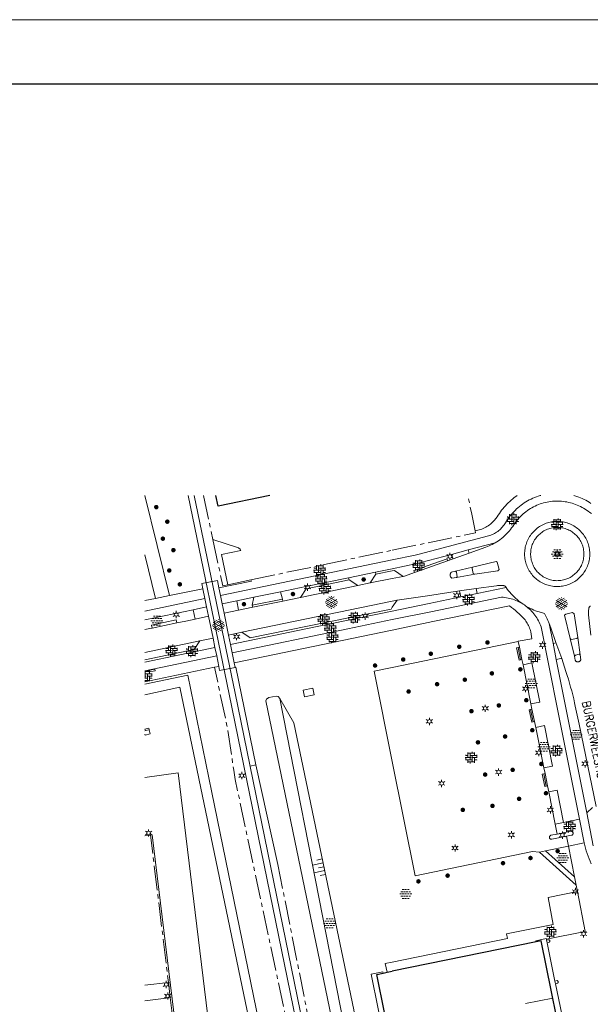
# Model space of a CAD drawing. Header units: metres. Extents: x 118656 to 118796, y 483654 to 483738.
# Tile 13 of 15: x 118736 to 118753, y 483707 to 483738. Entities that reach past the tile are written whole.
import ezdxf
from ezdxf.enums import TextEntityAlignment as Align

# ---------------------------------------------------------------- set-up
doc = ezdxf.new("R2010")
doc.units = ezdxf.units.M
doc.header["$MEASUREMENT"] = 0
doc.linetypes.add('DGN Style 3', pattern=[4.452736, 3.180526, -1.27221])
doc.linetypes.add('hek', pattern=[1.14, 0.75, -0.13, 0.13, -0.13])
for name, color, linetype, lineweight in [('Barrier', 7, 'Continuous', 0), ('Kader', 7, 'Continuous', 0), ('Klemmfix', 7, 'Continuous', 0), ('Level 16', 7, 'Continuous', 0), ('Level 17', 7, 'Continuous', 0), ('Level 19', 7, 'Continuous', 0), ('Level 2', 7, 'Continuous', 0), ('Level 22', 7, 'Continuous', 0), ('Level 23', 7, 'Continuous', 0), ('Level 24', 7, 'Continuous', 0), ('Level 25', 7, 'Continuous', 0), ('Level 31', 7, 'Continuous', 0), ('Level 33', 7, 'Continuous', 0), ('Level 39', 7, 'Continuous', 0), ('Level 40', 7, 'Continuous', 0), ('Level 5', 7, 'Continuous', 0), ('Level 50', 7, 'Continuous', 0), ('Level 8', 7, 'Continuous', 0), ('Oml_ voetganger', 7, 'Continuous', 0), ('Omleiding OV', 7, 'Continuous', 0)]:
    doc.layers.add(name, color=color, linetype=linetype, lineweight=lineweight)
doc.styles.add('Style-STANDARD', font='STANDARD.shx')

# ---------------------------------------------------------------- blocks, each defined once
blk = doc.blocks.new('OVERH_1')
at = {"layer": 'Barrier', "color": 7, "linetype": 'Continuous', "lineweight": 0}
for p, q in [((-1.5, 0), (0, 0)), ((-1.4, 0.54), (-0.81, 0.54)), ((-1.35, 0.54), (-1.35, 0.65)), ((-1.35, -0.65), (-1.35, 0)), ((-0.81, 0), (-0.81, 1.26)), ((-0.81, 1.08), (0.82, 1.08)), ((-0.27, -0.54), (-0.27, 1.08)), ((-0.27, 0.54), (1.35, 0.54)), ((0.27, 1.08), (0.27, 1.47)), ((0.27, -1.08), (0.27, 0.54)), ((0.27, 0), (1.5, 0)), ((0.82, 0.54), (0.82, 1.26)), ((0.82, -1.26), (0.82, 0)), ((1.35, 0), (1.35, 0.65)), ((-1.35, -0.54), (0.27, -0.54)), ((-0.81, -1.26), (-0.81, -0.54)), ((-0.81, -1.08), (0.82, -1.08)), ((-0.26, -1.48), (-0.26, -1.08)), ((0.82, -0.54), (1.4, -0.54)), ((1.35, -0.65), (1.35, -0.54))]:
    blk.add_line(p, q, dxfattribs=at)
blk = doc.blocks.new('ONVERH_1')
at = {"layer": 'Barrier', "color": 7, "linetype": 'Continuous', "lineweight": 0}
for p, q in [((-1.18, 0.54), (-0.75, 0.54)), ((-0.86, 1.08), (-0.42, 1.08)), ((-0.54, 0.54), (-0.1, 0.54)), ((-0.21, 1.08), (0.22, 1.08)), ((0.12, 0.54), (0.55, 0.54)), ((0.44, 1.08), (0.87, 1.08)), ((0.77, 0.54), (1.2, 0.54)), ((-1.5, -0.01), (-1.07, -0.01)), ((-1.18, -0.54), (-0.75, -0.54)), ((-1.18, -0.54), (-0.75, -0.54)), ((-0.86, -0.01), (-0.42, -0.01)), ((-0.86, -1.09), (-0.42, -1.09)), ((-0.54, -0.54), (-0.1, -0.54)), ((-0.21, -0.01), (0.22, -0.01)), ((-0.21, -1.09), (0.22, -1.09)), ((0.12, -0.54), (0.55, -0.54)), ((0.44, -0.01), (0.87, -0.01)), ((0.44, -1.09), (0.87, -1.09)), ((0.77, -0.54), (1.2, -0.54)), ((1.09, -0.01), (1.5, -0.01))]:
    blk.add_line(p, q, dxfattribs=at)
blk = doc.blocks.new('GVERH_1')
at = {"layer": 'Barrier', "color": 7, "linetype": 'Continuous', "lineweight": 0}
for p, q in [((-1.5, 0.1), (0.66, 1.35)), ((-1.3, 0.75), (1.3, -0.75)), ((-1.3, -0.75), (0, 0)), ((-0.66, 1.35), (1.5, 0.1)), ((0, 0), (1.3, 0.75)), ((-1.5, -0.1), (0.66, -1.34)), ((-0.66, -1.34), (1.5, -0.1))]:
    blk.add_line(p, q, dxfattribs=at)
for centre in [(-0.84, 0.97), (-0.84, 0), (0, 1.45), (0, 0.48), (0.83, 0), (0.84, 0.97), (-0.84, -0.97), (0, -0.48), (0, -1.49), (0.83, -0.97)]:
    blk.add_circle(centre, 0.035, dxfattribs=at)
blk = doc.blocks.new('LANTPL_1')
at = {"layer": 'Level 50', "color": 7, "linetype": 'Continuous', "lineweight": 13}
for p, q in [((-0.38, 0.22), (-0.78, 0.45)), ((0, 0.45), (0, 0.9)), ((0.78, 0.45), (0.39, 0.22)), ((-0.38, -0.22), (-0.78, -0.46)), ((0, -0.9), (0, -0.46)), ((0.78, -0.46), (0.39, -0.22))]:
    blk.add_line(p, q, dxfattribs=at)
blk.add_circle((0, 0), 0.45, dxfattribs=at)
blk = doc.blocks.new('BOOM_1')
at = {"layer": 'Oml_ voetganger', "linetype": 'Continuous', "lineweight": 0}
h = blk.add_hatch(color=7, dxfattribs=at)
edge = h.paths.add_edge_path()
edge.add_arc((0, 0), 0.56, 0, 360)
blk = doc.blocks.new('BOOM')
at = {"layer": 'Oml_ voetganger', "linetype": 'Continuous', "lineweight": 0}
h = blk.add_hatch(color=7, dxfattribs=at)
edge = h.paths.add_edge_path()
edge.add_arc((0, 0), 0.56, 0, 360)
blk = doc.blocks.new('TALUD_11')
at = {"layer": 'Klemmfix', "color": 7, "linetype": 'Continuous', "lineweight": 0}
for p, q in [((-0.357, 0.001), (-0.356, -1.424)), ((-0.714, -0.002), (-0.713, -0.71)), ((0, 0), (0.001, -0.712)), ((0.354, 0), (0.355, -1.425)), ((0.711, -0.001), (0.711, -0.714))]:
    blk.add_line(p, q, dxfattribs=at)
blk = doc.blocks.new('A2')
at = {"layer": 'Kader', "color": 7, "linetype": 'Continuous', "lineweight": 0, "flags": 128}
blk.add_lwpolyline([(-0.297, -0.21), (0.297, -0.21), (0.297, 0.21), (-0.297, 0.21), (-0.297, -0.21)], close=True, dxfattribs=at)
at = {"layer": 'Kader', "color": 7, "linetype": 'Continuous', "lineweight": 30, "flags": 128}
blk.add_lwpolyline([(-0.287, -0.2), (0.287, -0.2), (0.287, 0.2), (-0.287, 0.2), (-0.287, -0.2)], close=True, dxfattribs=at)
blk = doc.blocks.new('*U33')
at = {"layer": 'Kader', "color": 7, "linetype": 'Continuous', "lineweight": 0, "xscale": 200, "yscale": 200, "zscale": 200}
blk.add_blockref('A2', (0, 0), dxfattribs=at)

msp = doc.modelspace()

# ---------------------------------------------------------------- linework, layer by layer
at = {"layer": 'Barrier', "color": 7, "linetype": 'Continuous', "lineweight": 0}
for p, q in [((118739.583, 483717.32), (118739.726, 483717.32)), ((118739.583, 483717.185), (118739.625, 483717.185)), ((118739.591, 483717.117), (118739.591, 483717.32)), ((118739.591, 483717.253), (118739.794, 483717.253)), ((118739.659, 483717.32), (118739.659, 483717.369)), ((118739.659, 483717.05), (118739.659, 483717.253)), ((118739.659, 483717.185), (118739.812, 483717.185)), ((118739.726, 483717.253), (118739.726, 483717.343)), ((118739.726, 483717.027), (118739.726, 483717.185)), ((118739.794, 483717.185), (118739.794, 483717.266)), ((118739.583, 483717.117), (118739.659, 483717.117)), ((118739.583, 483717.05), (118739.726, 483717.05)), ((118739.591, 483717), (118739.591, 483717.05)), ((118739.726, 483717.117), (118739.8, 483717.117)), ((118739.794, 483717.104), (118739.794, 483717.117))]:
    msp.add_line(p, q, dxfattribs=at)
at = {"layer": 'Kader', "color": 7, "linetype": 'Continuous', "lineweight": 30}
for p, q in [((118751.706, 483708.952), (118747.251, 483708.04)), ((118747.088, 483708.006), (118747.251, 483708.04)), ((118746.968, 483707.982), (118747.088, 483708.006))]:
    msp.add_line(p, q, dxfattribs=at)
at = {"layer": 'Kader', "color": 7, "linetype": 'Continuous', "lineweight": 30, "flags": 128}
for points in [[(118743.4565, 483722.783), (118741.857, 483722.45), (118741.7858, 483722.783)], [(118756.788, 483705.857), (118757.04, 483704.627), (118753.904, 483703.982), (118753.647, 483705.254), (118752.664, 483705.053), (118751.861, 483708.984), (118751.706, 483708.952)], [(118747.251, 483705.587), (118746.77, 483707.941), (118746.968, 483707.982)]]:
    msp.add_lwpolyline(points, dxfattribs=at)
at = {"layer": 'Level 16', "color": 7, "linetype": 'Continuous', "lineweight": 0, "flags": 128}
for points in [[(118739.583, 483716.6022), (118740.661, 483716.842), (118744.947, 483696.291), (118746.59, 483687.961)], [(118747.251, 483697.455), (118746.875, 483699.415), (118746.739, 483700.008), (118746.68, 483700.266), (118743.331, 483716.419), (118743.353, 483716.471), (118743.421, 483716.515), (118743.646, 483716.557), (118743.713, 483716.549), (118743.764, 483716.493)], [(118743.764, 483716.493), (118746.634, 483701.86), (118746.646, 483701.84)], [(118742.8377, 483687.603), (118743.835, 483687.713), (118740.609, 483714.187), (118739.583, 483714.0456)]]:
    msp.add_lwpolyline(points, dxfattribs=at)
at = {"layer": 'Level 17', "color": 7, "linetype": 'Continuous', "lineweight": 0}
for p, q in [((118750.442, 483721.315), (118749.601, 483721.09)), ((118749.601, 483721.09), (118749.087, 483720.953)), ((118749.137, 483720.814), (118749.087, 483720.953)), ((118749.636, 483720.993), (118749.137, 483720.814)), ((118749.636, 483720.993), (118749.601, 483721.09)), ((118741.922, 483719.683), (118747.251, 483720.78)), ((118749.137, 483720.814), (118748.967, 483720.752)), ((118749.741, 483720.559), (118749.208, 483720.431)), ((118745.897, 483720.232), (118744.569, 483719.959)), ((118746.729, 483720.403), (118745.897, 483720.232)), ((118745.897, 483720.232), (118745.911, 483720.165)), ((118746.562, 483720.067), (118746.742, 483720.336)), ((118747.251, 483720.51), (118746.729, 483720.403)), ((118746.742, 483720.336), (118746.729, 483720.403)), ((118746.742, 483720.336), (118747.251, 483720.439)), ((118747.251, 483720.205), (118747.589, 483720.273)), ((118749.243, 483720.239), (118749.805, 483720.337)), ((118741.922, 483719.683), (118741.874, 483719.915)), ((118744.569, 483719.959), (118743.784, 483719.797)), ((118744.409, 483719.622), (118746.179, 483719.988)), ((118744.583, 483719.89), (118744.569, 483719.959)), ((118745.911, 483720.165), (118744.583, 483719.89)), ((118746.179, 483719.988), (118746.562, 483720.067)), ((118746.562, 483720.067), (118747.251, 483720.205)), ((118750.776, 483719.925), (118749.877, 483719.74)), ((118740.348, 483719.68), (118739.912, 483719.591)), ((118741.38, 483719.891), (118740.348, 483719.68)), ((118741.443, 483719.583), (118741.38, 483719.891)), ((118741.975, 483719.424), (118741.922, 483719.683)), ((118742.957, 483719.626), (118742.427, 483719.517)), ((118742.912, 483719.376), (118742.957, 483719.626)), ((118743.784, 483719.797), (118742.957, 483719.626)), ((118743.784, 483719.797), (118743.846, 483719.568)), ((118743.858, 483719.508), (118744.409, 483719.622)), ((118744.583, 483719.89), (118744.409, 483719.622)), ((118749.846, 483719.892), (118749.335, 483719.821)), ((118749.335, 483719.821), (118749.373, 483719.636)), ((118749.877, 483719.74), (118749.373, 483719.636)), ((118749.846, 483719.892), (118749.877, 483719.74)), ((118741.08, 483719.237), (118741.496, 483719.324)), ((118741.496, 483719.324), (118741.443, 483719.583)), ((118741.496, 483719.324), (118741.555, 483719.035)), ((118742.427, 483719.517), (118741.975, 483719.424)), ((118742.035, 483719.133), (118741.975, 483719.424)), ((118742.427, 483719.517), (118742.487, 483719.226)), ((118742.487, 483719.226), (118742.924, 483719.316)), ((118747.251, 483719.502), (118742.582, 483718.54)), ((118743.846, 483719.568), (118742.912, 483719.376)), ((118742.912, 483719.376), (118742.924, 483719.316)), ((118742.924, 483719.316), (118743.858, 483719.508)), ((118743.858, 483719.508), (118743.846, 483719.568)), ((118747.251, 483719.317), (118747.397, 483719.532)), ((118747.397, 483719.532), (118747.251, 483719.502)), ((118739.583, 483718.9259), (118741.08, 483719.237)), ((118741.141, 483718.948), (118741.08, 483719.237)), ((118741.555, 483719.035), (118741.141, 483718.948)), ((118741.694, 483718.355), (118741.555, 483719.035)), ((118742.035, 483719.133), (118742.487, 483719.226)), ((118742.173, 483718.455), (118742.035, 483719.133)), ((118740.574, 483718.829), (118739.805, 483718.669)), ((118752.117, 483718.811), (118752.234, 483718.205)), ((118742.582, 483718.54), (118742.173, 483718.455)), ((118742.233, 483718.164), (118742.173, 483718.455)), ((118747.251, 483718.609), (118742.349, 483717.598)), ((118739.583, 483717.9183), (118741.284, 483718.274)), ((118741.284, 483718.274), (118741.694, 483718.355)), ((118741.754, 483718.065), (118741.694, 483718.355)), ((118742.286, 483717.905), (118742.233, 483718.164)), ((118751.156, 483718.258), (118751.192, 483718.08)), ((118752.234, 483718.205), (118752.331, 483717.698)), ((118752.501, 483717.727), (118752.324, 483718.227)), ((118752.761, 483718.345), (118752.894, 483717.803)), ((118753.074, 483717.843), (118752.997, 483718.374)), ((118741.807, 483717.806), (118739.583, 483717.347)), ((118741.807, 483717.806), (118741.754, 483718.065)), ((118741.873, 483717.482), (118741.807, 483717.806)), ((118742.349, 483717.598), (118742.286, 483717.905)), ((118741.873, 483717.482), (118741.74, 483717.455)), ((118742.379, 483717.452), (118742.349, 483717.598)), ((118751.27, 483717.693), (118751.303, 483717.534)), ((118751.303, 483717.534), (118751.549, 483716.318)), ((118752.331, 483717.698), (118753.277, 483712.947)), ((118741.74, 483717.455), (118739.583, 483717.0082)), ((118751.549, 483716.318), (118751.581, 483716.159)), ((118751.66, 483715.772), (118751.695, 483715.595)), ((118751.695, 483715.595), (118751.951, 483714.336)), ((118743.022, 483714.431), (118742.841, 483714.397)), ((118743.702, 483711.342), (118743.022, 483714.431)), ((118751.951, 483714.336), (118751.985, 483714.165)), ((118752.064, 483713.778), (118752.101, 483713.597)), ((118752.101, 483713.597), (118752.303, 483712.597)), ((118753.277, 483712.947), (118753.458, 483713.115)), ((118753.481, 483711.923), (118753.277, 483712.947)), ((118752.303, 483712.597), (118752.559, 483712.648)), ((118752.303, 483712.597), (118752.365, 483712.288)), ((118752.559, 483712.648), (118753.049, 483712.745)), ((118753.195, 483712.013), (118753.049, 483712.745)), ((118752.71, 483711.916), (118752.65, 483712.218)), ((118753.195, 483712.013), (118752.71, 483711.916))]:
    msp.add_line(p, q, dxfattribs=at)
at = {"layer": 'Level 17', "color": 7, "linetype": 'Continuous', "lineweight": 0, "flags": 128}
for points in [[(118740.348, 483719.68), (118739.583, 483722.7745)], [(118747.251, 483720.78), (118747.959, 483720.926), (118748.08, 483720.958), (118750.228, 483721.529), (118750.267, 483721.54), (118750.305, 483721.553), (118750.343, 483721.568), (118750.38, 483721.584), (118750.416, 483721.602), (118750.451, 483721.622), (118750.485, 483721.643), (118750.518, 483721.667), (118750.55, 483721.691), (118750.581, 483721.717), (118750.611, 483721.744), (118750.639, 483721.773), (118750.666, 483721.803), (118750.692, 483721.834), (118750.716, 483721.866), (118750.739, 483721.899), (118750.76, 483721.934), (118750.791, 483721.986), (118750.825, 483722.037), (118750.859, 483722.087), (118750.896, 483722.135), (118750.934, 483722.183), (118750.973, 483722.229), (118751.014, 483722.274), (118751.057, 483722.318), (118751.101, 483722.36), (118751.146, 483722.4), (118751.193, 483722.439), (118751.241, 483722.477), (118751.289, 483722.513), (118751.34, 483722.547), (118751.391, 483722.58), (118751.443, 483722.611), (118751.497, 483722.641), (118751.551, 483722.668), (118751.606, 483722.694), (118751.662, 483722.718), (118751.719, 483722.74), (118751.776, 483722.76), (118751.834, 483722.778), (118751.8514, 483722.783)], [(118751.1249, 483722.783), (118751.081, 483722.752), (118751.032, 483722.714), (118750.983, 483722.676), (118750.936, 483722.635), (118750.89, 483722.594), (118750.845, 483722.551), (118750.802, 483722.507), (118750.76, 483722.462), (118750.719, 483722.415), (118750.679, 483722.368), (118750.641, 483722.319), (118750.604, 483722.269), (118750.569, 483722.218), (118750.535, 483722.166), (118750.503, 483722.113), (118750.421, 483722.016), (118750.392, 483721.983), (118750.361, 483721.952), (118750.328, 483721.922), (118750.294, 483721.894), (118750.259, 483721.867), (118750.223, 483721.842), (118750.186, 483721.818), (118750.148, 483721.796), (118750.109, 483721.775), (118750.069, 483721.757), (118750.028, 483721.74), (118749.986, 483721.725), (118749.944, 483721.712), (118749.901, 483721.701), (118749.858, 483721.691), (118749.815, 483721.684)], [(118752.8743, 483722.783), (118752.913, 483722.771), (118752.971, 483722.752), (118753.028, 483722.731), (118753.085, 483722.709), (118753.14, 483722.684), (118753.195, 483722.658), (118753.249, 483722.63), (118753.302, 483722.6), (118753.354, 483722.568), (118753.405, 483722.535)], [(118753.421, 483722.216), (118753.37, 483722.251), (118753.321, 483722.288), (118753.275, 483722.32), (118753.229, 483722.351), (118753.181, 483722.381), (118753.133, 483722.408), (118753.083, 483722.434), (118753.033, 483722.458), (118752.982, 483722.481), (118752.93, 483722.501), (118752.877, 483722.52), (118752.824, 483722.537), (118752.77, 483722.552), (118752.716, 483722.565), (118752.661, 483722.577), (118752.606, 483722.586), (118752.551, 483722.594), (118752.495, 483722.599), (118752.439, 483722.603), (118752.383, 483722.605), (118752.327, 483722.604), (118752.272, 483722.602), (118752.216, 483722.598), (118752.161, 483722.591), (118752.105, 483722.583), (118752.05, 483722.573), (118751.995, 483722.561), (118751.941, 483722.548), (118751.888, 483722.532), (118751.835, 483722.515), (118751.782, 483722.495), (118751.731, 483722.474), (118751.68, 483722.451), (118751.63, 483722.426), (118751.58, 483722.4), (118751.532, 483722.371), (118751.485, 483722.341), (118751.439, 483722.31), (118751.394, 483722.277), (118751.35, 483722.242), (118751.307, 483722.206), (118751.266, 483722.169), (118751.226, 483722.129), (118751.187, 483722.089), (118751.15, 483722.047), (118751.114, 483722.004), (118751.08, 483721.96), (118751.048, 483721.915), (118751.017, 483721.868), (118750.985, 483721.82), (118750.951, 483721.773), (118750.916, 483721.728), (118750.88, 483721.683), (118750.842, 483721.64), (118750.802, 483721.598), (118750.762, 483721.558), (118750.719, 483721.518), (118750.676, 483721.481), (118750.631, 483721.444), (118750.586, 483721.409), (118750.539, 483721.376), (118750.491, 483721.345), (118750.442, 483721.315)], [(118752.377, 483719.957), (118752.345, 483719.957), (118752.301, 483719.959), (118752.257, 483719.962), (118752.213, 483719.968), (118752.169, 483719.975), (118752.125, 483719.985), (118752.082, 483719.996), (118752.04, 483720.01), (118751.998, 483720.025), (118751.957, 483720.042), (118751.917, 483720.061), (118751.877, 483720.081), (118751.839, 483720.103), (118751.801, 483720.127), (118751.765, 483720.153), (118751.729, 483720.18), (118751.695, 483720.209), (118751.663, 483720.239), (118751.631, 483720.27), (118751.601, 483720.303), (118751.573, 483720.337), (118751.546, 483720.373), (118751.52, 483720.409), (118751.497, 483720.447), (118751.475, 483720.485), (118751.454, 483720.525), (118751.436, 483720.565), (118751.419, 483720.607), (118751.404, 483720.649), (118751.391, 483720.691), (118751.38, 483720.734), (118751.37, 483720.778), (118751.363, 483720.821), (118751.358, 483720.866), (118751.354, 483720.91), (118751.353, 483720.955), (118751.353, 483720.999), (118751.355, 483721.043), (118751.36, 483721.088), (118751.366, 483721.132), (118751.374, 483721.175), (118751.385, 483721.219), (118751.397, 483721.261), (118751.411, 483721.304), (118751.426, 483721.345), (118751.444, 483721.386), (118751.463, 483721.426), (118751.484, 483721.465), (118751.507, 483721.504), (118751.531, 483721.541), (118751.558, 483721.577), (118751.585, 483721.612), (118751.615, 483721.645), (118751.645, 483721.677), (118751.677, 483721.709), (118751.71, 483721.738), (118751.745, 483721.766), (118751.781, 483721.792), (118751.818, 483721.817), (118751.856, 483721.84), (118751.895, 483721.862), (118751.935, 483721.881), (118751.975, 483721.899), (118752.017, 483721.916), (118752.059, 483721.93), (118752.101, 483721.942), (118752.145, 483721.953), (118752.188, 483721.962), (118752.232, 483721.968), (118752.277, 483721.973), (118752.321, 483721.976), (118752.366, 483721.977), (118752.411, 483721.976), (118752.455, 483721.973), (118752.5, 483721.967), (118752.544, 483721.96), (118752.588, 483721.951), (118752.631, 483721.94), (118752.674, 483721.927), (118752.717, 483721.913), (118752.758, 483721.896), (118752.799, 483721.878), (118752.839, 483721.857), (118752.878, 483721.835), (118752.916, 483721.812), (118752.953, 483721.786), (118752.989, 483721.759), (118753.023, 483721.731), (118753.056, 483721.701), (118753.088, 483721.669), (118753.119, 483721.636), (118753.148, 483721.602), (118753.175, 483721.567), (118753.201, 483721.53), (118753.225, 483721.492), (118753.247, 483721.454), (118753.268, 483721.414), (118753.287, 483721.373), (118753.304, 483721.332), (118753.319, 483721.29), (118753.333, 483721.247), (118753.344, 483721.204), (118753.354, 483721.16), (118753.361, 483721.116), (118753.367, 483721.071), (118753.371, 483721.027), (118753.373, 483720.982), (118753.372, 483720.937), (118753.37, 483720.892), (118753.365, 483720.848), (118753.359, 483720.803), (118753.351, 483720.759), (118753.341, 483720.716), (118753.329, 483720.673), (118753.315, 483720.63), (118753.299, 483720.588), (118753.281, 483720.547), (118753.262, 483720.507), (118753.24, 483720.467), (118753.217, 483720.429), (118753.193, 483720.391), (118753.166, 483720.355), (118753.138, 483720.32), (118753.109, 483720.286), (118753.078, 483720.254), (118753.046, 483720.223), (118753.012, 483720.193), (118752.977, 483720.165), (118752.941, 483720.139), (118752.904, 483720.114), (118752.865, 483720.091), (118752.826, 483720.069), (118752.786, 483720.05), (118752.745, 483720.032), (118752.703, 483720.016), (118752.66, 483720.002), (118752.617, 483719.989), (118752.573, 483719.979), (118752.529, 483719.971), (118752.485, 483719.964), (118752.441, 483719.96), (118752.377, 483719.957)], [(118752.354, 483720.139), (118752.314, 483720.141), (118752.273, 483720.144), (118752.233, 483720.149), (118752.193, 483720.157), (118752.154, 483720.166), (118752.115, 483720.178), (118752.076, 483720.191), (118752.039, 483720.206), (118752.002, 483720.223), (118751.966, 483720.241), (118751.931, 483720.262), (118751.897, 483720.284), (118751.864, 483720.308), (118751.832, 483720.333), (118751.802, 483720.36), (118751.773, 483720.389), (118751.745, 483720.418), (118751.719, 483720.449), (118751.694, 483720.482), (118751.671, 483720.515), (118751.65, 483720.55), (118751.631, 483720.585), (118751.613, 483720.622), (118751.597, 483720.659), (118751.583, 483720.697), (118751.571, 483720.736), (118751.56, 483720.775), (118751.552, 483720.815), (118751.546, 483720.855), (118751.541, 483720.895), (118751.539, 483720.936), (118751.538, 483720.977), (118751.54, 483721.017), (118751.543, 483721.058), (118751.549, 483721.098), (118751.557, 483721.138), (118751.566, 483721.177), (118751.577, 483721.216), (118751.591, 483721.255), (118751.606, 483721.292), (118751.623, 483721.329), (118751.642, 483721.365), (118751.662, 483721.4), (118751.685, 483721.434), (118751.708, 483721.467), (118751.734, 483721.499), (118751.761, 483721.529), (118751.789, 483721.558), (118751.819, 483721.585), (118751.85, 483721.611), (118751.883, 483721.636), (118751.916, 483721.659), (118751.951, 483721.68), (118751.987, 483721.699), (118752.023, 483721.717), (118752.06, 483721.733), (118752.098, 483721.747), (118752.137, 483721.759), (118752.175, 483721.769), (118752.215, 483721.777), (118752.255, 483721.783), (118752.294, 483721.788), (118752.335, 483721.79), (118752.375, 483721.791), (118752.415, 483721.789), (118752.455, 483721.786), (118752.495, 483721.78), (118752.534, 483721.773), (118752.573, 483721.764), (118752.612, 483721.753), (118752.65, 483721.74), (118752.688, 483721.725), (118752.724, 483721.708), (118752.76, 483721.69), (118752.795, 483721.67), (118752.829, 483721.648), (118752.861, 483721.624), (118752.893, 483721.599), (118752.923, 483721.573), (118752.952, 483721.545), (118752.979, 483721.516), (118753.005, 483721.485), (118753.03, 483721.453), (118753.053, 483721.42), (118753.075, 483721.386), (118753.094, 483721.351), (118753.112, 483721.315), (118753.128, 483721.278), (118753.143, 483721.241), (118753.155, 483721.203), (118753.166, 483721.164), (118753.174, 483721.125), (118753.181, 483721.085), (118753.186, 483721.045), (118753.189, 483721.005), (118753.19, 483720.965), (118753.189, 483720.925), (118753.186, 483720.884), (118753.181, 483720.845), (118753.174, 483720.805), (118753.166, 483720.766), (118753.155, 483720.727), (118753.143, 483720.689), (118753.128, 483720.651), (118753.112, 483720.614), (118753.094, 483720.578), (118753.074, 483720.543), (118753.053, 483720.509), (118753.03, 483720.476), (118753.005, 483720.444), (118752.979, 483720.414), (118752.952, 483720.385), (118752.923, 483720.357), (118752.893, 483720.33), (118752.861, 483720.305), (118752.828, 483720.282), (118752.795, 483720.26), (118752.76, 483720.24), (118752.724, 483720.221), (118752.687, 483720.205), (118752.634, 483720.184), (118752.595, 483720.172), (118752.556, 483720.162), (118752.516, 483720.153), (118752.476, 483720.147), (118752.435, 483720.142), (118752.395, 483720.14), (118752.354, 483720.139)], [(118750.442, 483721.315), (118750.395, 483721.288), (118750.347, 483721.262), (118750.298, 483721.239), (118750.249, 483721.216), (118750.199, 483721.196), (118750.148, 483721.177), (118749.636, 483720.993)], [(118739.912, 483719.591), (118739.583, 483720.94)], [(118747.251, 483720.51), (118748.01, 483720.666), (118748.133, 483720.699), (118749.087, 483720.953)], [(118748.967, 483720.752), (118748.947, 483720.812), (118747.922, 483720.452), (118747.943, 483720.393)], [(118748.967, 483720.752), (118748.179, 483720.476), (118747.943, 483720.393)], [(118749.805, 483720.337), (118749.76, 483720.361), (118749.725, 483720.517), (118749.741, 483720.559)], [(118749.805, 483720.337), (118750.524, 483720.442), (118750.559, 483720.486), (118750.504, 483720.711), (118750.47, 483720.729), (118749.741, 483720.559)], [(118747.251, 483720.439), (118747.324, 483720.453), (118747.589, 483720.273)], [(118747.589, 483720.273), (118747.624, 483720.281), (118747.943, 483720.393)], [(118749.208, 483720.431), (118749.08, 483720.398), (118749.071, 483720.389), (118749.063, 483720.379), (118749.056, 483720.367), (118749.05, 483720.356), (118749.046, 483720.343), (118749.043, 483720.33), (118749.042, 483720.317), (118749.043, 483720.304), (118749.045, 483720.289), (118749.049, 483720.275), (118749.055, 483720.262), (118749.063, 483720.25), (118749.073, 483720.238), (118749.083, 483720.228), (118749.095, 483720.22), (118749.243, 483720.239)], [(118749.243, 483720.239), (118749.261, 483720.257), (118749.239, 483720.405), (118749.208, 483720.431)], [(118741.874, 483719.915), (118741.828, 483720.143), (118741.348, 483720.048), (118741.38, 483719.891)], [(118742.871, 483720.164), (118742.882, 483720.124), (118741.874, 483719.915)], [(118745.911, 483720.165), (118745.915, 483720.166), (118746.179, 483719.988)], [(118750.776, 483719.925), (118750.773, 483719.937), (118750.768, 483719.947), (118750.762, 483719.957), (118750.754, 483719.966), (118750.745, 483719.973), (118750.734, 483719.979), (118750.723, 483719.983), (118750.712, 483719.986), (118750.673, 483719.99), (118750.633, 483719.992), (118750.594, 483719.993), (118750.555, 483719.991), (118750.515, 483719.988), (118750.477, 483719.983), (118749.846, 483719.892)], [(118751.263, 483719.44), (118751.213, 483719.478), (118751.164, 483719.517), (118751.117, 483719.558), (118751.07, 483719.599), (118751.024, 483719.643), (118750.98, 483719.687), (118750.937, 483719.732), (118750.895, 483719.779), (118750.854, 483719.827), (118750.814, 483719.875), (118750.776, 483719.925)], [(118747.251, 483719.199), (118748.394, 483719.435), (118749.373, 483719.636)], [(118751.263, 483719.44), (118751.219, 483719.464), (118751.174, 483719.487), (118751.128, 483719.509), (118751.082, 483719.529), (118751.035, 483719.547), (118750.987, 483719.563), (118750.938, 483719.578), (118750.889, 483719.591), (118750.84, 483719.602), (118750.79, 483719.611), (118750.74, 483719.618), (118750.69, 483719.624), (118750.639, 483719.628), (118748.447, 483719.177), (118747.251, 483718.932)], [(118747.397, 483719.532), (118748.345, 483719.673), (118749.335, 483719.821)], [(118739.912, 483719.591), (118739.583, 483719.5237)], [(118741.443, 483719.583), (118739.583, 483719.1955)], [(118742.582, 483718.54), (118742.848, 483718.364), (118744.619, 483718.729), (118747.213, 483719.261), (118747.251, 483719.317)], [(118747.251, 483718.609), (118748.511, 483718.869), (118750.889, 483719.359), (118750.95, 483719.313), (118751.009, 483719.265), (118751.067, 483719.217), (118751.124, 483719.167), (118751.179, 483719.115), (118751.234, 483719.063), (118751.288, 483719.009), (118751.34, 483718.954), (118751.366, 483718.922), (118751.391, 483718.889), (118751.414, 483718.855), (118751.436, 483718.819), (118751.456, 483718.783), (118751.475, 483718.746), (118751.491, 483718.708), (118751.507, 483718.67), (118751.52, 483718.631), (118751.531, 483718.591), (118751.541, 483718.551), (118751.577, 483718.338), (118751.155, 483718.263), (118751.156, 483718.258)], [(118751.263, 483719.44), (118751.267, 483719.437), (118751.305, 483719.413), (118751.344, 483719.388), (118751.381, 483719.361), (118751.417, 483719.333)], [(118751.417, 483719.333), (118751.457, 483719.301), (118751.496, 483719.266), (118751.533, 483719.231), (118751.569, 483719.193), (118751.604, 483719.155), (118751.637, 483719.115), (118751.669, 483719.074), (118751.699, 483719.032), (118751.727, 483718.989), (118751.754, 483718.944), (118751.779, 483718.899), (118751.803, 483718.853), (118751.825, 483718.806), (118751.844, 483718.758), (118751.862, 483718.709), (118752.379, 483716.111), (118753.049, 483712.745)], [(118751.417, 483719.333), (118751.585, 483719.254), (118751.639, 483719.23), (118751.694, 483719.209), (118751.749, 483719.189), (118751.805, 483719.17), (118751.966, 483719.123), (118752.03, 483719.003), (118752.054, 483718.956), (118752.076, 483718.908), (118752.097, 483718.86), (118752.117, 483718.811)], [(118753.405, 483718.455), (118753.335, 483719.078), (118753.333, 483719.114), (118753.332, 483719.15), (118753.333, 483719.186), (118753.336, 483719.222), (118753.34, 483719.258), (118753.346, 483719.293), (118753.349, 483719.304), (118753.353, 483719.315), (118753.36, 483719.324), (118753.367, 483719.333), (118753.376, 483719.34), (118753.386, 483719.345), (118753.396, 483719.35)], [(118742.233, 483718.164), (118744.869, 483718.708), (118747.251, 483719.199)], [(118752.997, 483718.374), (118752.885, 483719.113), (118752.839, 483719.148), (118752.626, 483719.104), (118752.593, 483719.067), (118752.761, 483718.345)], [(118739.805, 483718.669), (118739.785, 483718.764), (118740.551, 483718.924), (118740.574, 483718.829)], [(118741.141, 483718.948), (118740.854, 483718.888), (118740.574, 483718.829)], [(118747.251, 483718.932), (118745.873, 483718.649), (118742.286, 483717.905)], [(118752.324, 483718.227), (118752.165, 483718.674), (118752.137, 483718.758), (118752.117, 483718.811)], [(118739.805, 483718.669), (118739.74, 483718.655), (118739.583, 483718.6234)], [(118741.284, 483718.274), (118741.111, 483718.004), (118739.583, 483717.688)], [(118752.324, 483718.227), (118752.323, 483718.221), (118752.32, 483718.216), (118752.316, 483718.212), (118752.311, 483718.209), (118752.259, 483718.193), (118752.253, 483718.193), (118752.247, 483718.193), (118752.242, 483718.196), (118752.237, 483718.2), (118752.234, 483718.205)], [(118752.997, 483718.374), (118752.969, 483718.35), (118752.796, 483718.316), (118752.761, 483718.345)], [(118739.583, 483717.617), (118741.754, 483718.065)], [(118753.074, 483717.843), (118753.039, 483717.858), (118752.93, 483717.832), (118752.894, 483717.803)], [(118752.894, 483717.803), (118752.92, 483717.677), (118752.926, 483717.665), (118752.933, 483717.655), (118752.942, 483717.645), (118752.952, 483717.637), (118752.963, 483717.631), (118752.975, 483717.626), (118752.987, 483717.622), (118753, 483717.621), (118753.012, 483717.621), (118753.024, 483717.623), (118753.036, 483717.626), (118753.047, 483717.631), (118753.057, 483717.637), (118753.067, 483717.645), (118753.075, 483717.653), (118753.082, 483717.663), (118753.088, 483717.674), (118753.092, 483717.685), (118753.074, 483717.843)], [(118742.379, 483717.452), (118741.899, 483717.357), (118741.873, 483717.482)], [(118751.303, 483717.534), (118751.576, 483717.59), (118751.82, 483716.373), (118751.549, 483716.318)], [(118752.501, 483717.727), (118752.494, 483717.73), (118752.487, 483717.732), (118752.48, 483717.732), (118752.473, 483717.73), (118752.471, 483717.728), (118752.331, 483717.698)], [(118753.568, 483713.143), (118753.045, 483715.69), (118752.923, 483716.253), (118752.901, 483716.355), (118752.873, 483716.478), (118752.843, 483716.6), (118752.812, 483716.722), (118752.779, 483716.843), (118752.745, 483716.964), (118752.709, 483717.085), (118752.672, 483717.205), (118752.633, 483717.325), (118752.501, 483717.727)], [(118743.022, 483714.431), (118742.4, 483717.456), (118742.379, 483717.452)], [(118751.951, 483714.336), (118752.213, 483714.389), (118751.966, 483715.651), (118751.695, 483715.595)], [(118752.559, 483712.648), (118752.364, 483713.649), (118752.101, 483713.597)], [(118752.365, 483712.288), (118752.169, 483712.249), (118752.159, 483712.245), (118752.149, 483712.241), (118752.14, 483712.234), (118752.133, 483712.226), (118752.127, 483712.217), (118752.123, 483712.207), (118752.12, 483712.196), (118752.12, 483712.185), (118752.121, 483712.175), (118752.125, 483712.164), (118752.13, 483712.155), (118752.136, 483712.146), (118752.144, 483712.139), (118752.154, 483712.133), (118752.164, 483712.129), (118752.174, 483712.127), (118752.185, 483712.126), (118752.196, 483712.128), (118752.65, 483712.218)], [(118752.65, 483712.218), (118752.804, 483712.249), (118752.815, 483712.252), (118752.825, 483712.257), (118752.833, 483712.263), (118752.841, 483712.271), (118752.847, 483712.279), (118752.852, 483712.289), (118752.855, 483712.3), (118752.856, 483712.311), (118752.855, 483712.322), (118752.852, 483712.333), (118752.847, 483712.342), (118752.841, 483712.351), (118752.833, 483712.359), (118752.824, 483712.365), (118752.814, 483712.37), (118752.804, 483712.373), (118752.793, 483712.374), (118752.782, 483712.373), (118752.365, 483712.288)], [(118753.195, 483712.013), (118753.216, 483711.93), (118753.239, 483711.847), (118753.264, 483711.765), (118753.291, 483711.684), (118753.319, 483711.603), (118753.349, 483711.523), (118753.381, 483711.444), (118753.415, 483711.366)], [(118747.251, 483708.32), (118750.825, 483709.052), (118750.796, 483709.194), (118752.239, 483709.489), (118752.087, 483710.319), (118752.988, 483710.511)], [(118752.988, 483710.511), (118753.234, 483709.267), (118752.026, 483709.032)], [(118747.088, 483708.006), (118747.033, 483708.276), (118747.251, 483708.32)]]:
    msp.add_lwpolyline(points, dxfattribs=at)
at = {"layer": 'Level 19', "color": 7, "linetype": 'Continuous', "lineweight": 0}
for p, q in [((118747.251, 483717.452), (118751.156, 483718.258)), ((118751.815, 483711.731), (118751.998, 483711.769)), ((118752.949, 483710.708), (118751.815, 483711.731)), ((118751.998, 483711.769), (118752.71, 483711.916)), ((118751.998, 483711.769), (118752.899, 483710.959)), ((118752.71, 483711.916), (118752.899, 483710.959)), ((118752.949, 483710.708), (118752.899, 483710.959)), ((118752.988, 483710.511), (118752.949, 483710.708))]:
    msp.add_line(p, q, dxfattribs=at)
at = {"layer": 'Level 19', "color": 7, "linetype": 'Continuous', "lineweight": 0, "flags": 128}
for points in [[(118741.689, 483721.418), (118742.48, 483721.153), (118742.494, 483721.145), (118742.508, 483721.135), (118742.52, 483721.124), (118742.531, 483721.112), (118742.541, 483721.098), (118742.549, 483721.084), (118742.551, 483721.069), (118741.959, 483720.945), (118742.154, 483720.014)], [(118746.891, 483688.023), (118741.659, 483713.579), (118740.911, 483717.208), (118739.583, 483716.9308)], [(118747.251, 483714.532), (118746.687, 483717.336), (118747.251, 483717.452)], [(118743.764, 483716.493), (118744.196, 483715.736), (118746.054, 483706.844), (118746.85, 483701.882), (118746.646, 483701.84)], [(118751.815, 483711.731), (118751.597, 483711.752), (118747.963, 483710.992), (118747.251, 483714.532)], [(118752.049, 483708.922), (118752.114, 483708.935), (118752.121, 483708.941), (118752.127, 483708.947), (118752.131, 483708.955), (118752.134, 483708.963), (118752.135, 483708.972), (118752.134, 483708.981), (118752.131, 483708.989), (118752.127, 483708.997), (118752.121, 483709.004), (118752.114, 483709.01), (118752.106, 483709.014), (118752.097, 483709.016), (118752.033, 483709.003)], [(118752.309, 483707.651), (118752.375, 483707.665), (118752.381, 483707.67), (118752.387, 483707.677), (118752.392, 483707.685), (118752.394, 483707.693), (118752.395, 483707.702), (118752.395, 483707.711), (118752.392, 483707.719), (118752.388, 483707.727), (118752.382, 483707.734), (118752.375, 483707.739), (118752.367, 483707.743), (118752.358, 483707.746), (118752.293, 483707.732)]]:
    msp.add_lwpolyline(points, dxfattribs=at)
at = {"layer": 'Level 2', "color": 7, "linetype": 'Continuous', "lineweight": 13, "flags": 128}
msp.add_lwpolyline([(118744.531, 483716.545), (118744.491, 483716.75), (118744.792, 483716.812), (118744.832, 483716.607), (118744.531, 483716.545)], dxfattribs=at)
at = {"layer": 'Level 22', "color": 7, "linetype": 'Continuous', "lineweight": 0}
for p, q in [((118752.033, 483709.003), (118752.026, 483709.032)), ((118752.049, 483708.922), (118752.033, 483709.003)), ((118752.293, 483707.732), (118752.049, 483708.922)), ((118752.309, 483707.651), (118752.293, 483707.732)), ((118752.554, 483706.458), (118752.309, 483707.651))]:
    msp.add_line(p, q, dxfattribs=at)
at = {"layer": 'Level 22', "color": 7, "linetype": 'Continuous', "lineweight": 0, "flags": 128}
for points in [[(118752.026, 483709.032), (118752.023, 483709.05), (118751.7, 483708.985), (118751.706, 483708.952)], [(118746.968, 483707.982), (118746.959, 483708.022), (118746.595, 483707.947), (118747.251, 483704.73)]]:
    msp.add_lwpolyline(points, dxfattribs=at)
at = {"layer": 'Level 23', "color": 7, "linetype": 'hek', "lineweight": 0}
for p, q in [((118742.871, 483720.164), (118747.251, 483721.081)), ((118742.154, 483720.014), (118742.871, 483720.164))]:
    msp.add_line(p, q, dxfattribs=at)
at = {"layer": 'Level 23', "color": 7, "linetype": 'hek', "lineweight": 0, "flags": 128}
for points in [[(118741.4005, 483722.783), (118741.615, 483721.766), (118741.689, 483721.418)], [(118749.815, 483721.684), (118749.714, 483722.198), (118749.5934, 483722.783)], [(118747.251, 483721.081), (118748.021, 483721.242), (118749.827, 483721.62), (118749.815, 483721.684)], [(118741.689, 483721.418), (118741.996, 483719.981), (118742.154, 483720.014)], [(118747.251, 483690.177), (118744.779, 483702.472), (118743.944, 483706.627), (118742.973, 483711.197), (118742.382, 483713.98), (118742.337, 483714.273), (118742.127, 483715.647), (118741.74, 483717.455)], [(118743.702, 483711.342), (118744.616, 483706.759), (118745.492, 483702.641), (118745.777, 483701.301), (118746.171, 483699.388), (118747.251, 483694.068)], [(118739.583, 483707.6046), (118740.312, 483707.693)], [(118739.583, 483707.1258), (118740.37, 483707.222)]]:
    msp.add_lwpolyline(points, dxfattribs=at)
at = {"layer": 'Level 24', "color": 7, "linetype": 'hek', "lineweight": 0}
for p, q in [((118740.312, 483707.693), (118740.37, 483707.222)), ((118740.37, 483707.222), (118740.925, 483702.655))]:
    msp.add_line(p, q, dxfattribs=at)
at = {"layer": 'Level 24', "color": 7, "linetype": 'hek', "lineweight": 0, "flags": 128}
msp.add_lwpolyline([(118739.583, 483712.2357), (118739.757, 483712.257), (118740.312, 483707.693)], dxfattribs=at)
at = {"layer": 'Level 25', "color": 7, "linetype": 'Continuous', "lineweight": 0}
msp.add_line((118739.807, 483712.261), (118741.605, 483697.563), dxfattribs=at)
at = {"layer": 'Level 31', "color": 7, "linetype": 'Continuous', "lineweight": 0}
for p, q in [((118751.192, 483718.08), (118751.27, 483717.693)), ((118751.985, 483714.165), (118752.064, 483713.778))]:
    msp.add_line(p, q, dxfattribs=at)
at = {"layer": 'Level 31', "color": 7, "linetype": 'Continuous', "lineweight": 0, "flags": 128}
for points in [[(118751.27, 483717.693), (118751.185, 483717.675), (118751.106, 483718.063), (118751.192, 483718.08)], [(118751.66, 483715.772), (118751.574, 483715.755), (118751.495, 483716.142), (118751.581, 483716.159)], [(118751.581, 483716.159), (118751.631, 483715.916), (118751.66, 483715.772)], [(118752.064, 483713.778), (118751.978, 483713.76), (118751.9, 483714.147), (118751.985, 483714.165)]]:
    msp.add_lwpolyline(points, dxfattribs=at)
at = {"layer": 'Level 33', "color": 7, "linetype": 'Continuous', "lineweight": 0}
for p, q in [((118751.227, 483717.684), (118751.149, 483718.071)), ((118751.617, 483715.763), (118751.538, 483716.151)), ((118752.021, 483713.769), (118751.943, 483714.156))]:
    msp.add_line(p, q, dxfattribs=at)
at = {"layer": 'Level 39', "color": 7, "linetype": 'Continuous', "lineweight": 13, "flags": 128}
for points in [[(118747.251, 483691.95), (118742.197, 483716.62), (118740.9263, 483722.783)], [(118747.251, 483692.879), (118742.379, 483716.657), (118741.1134, 483722.783)]]:
    msp.add_lwpolyline(points, dxfattribs=at)
at = {"layer": 'Level 40', "color": 7, "linetype": 'Continuous', "lineweight": 0, "flags": 128}
for points in [[(118739.706, 483717.31), (118739.696, 483717.359), (118739.887, 483717.399), (118739.897, 483717.349), (118739.706, 483717.31)], [(118739.597, 483715.492), (118739.585, 483715.54), (118739.705, 483715.571), (118739.718, 483715.523), (118739.715, 483715.522)], [(118739.715, 483715.522), (118739.597, 483715.492), (118739.597, 483715.492)]]:
    msp.add_lwpolyline(points, dxfattribs=at)
at = {"layer": 'Level 5', "color": 7, "linetype": 'DGN Style 3', "lineweight": 0}
msp.add_line((118751.382, 483707.037), (118752.224, 483707.208), dxfattribs=at)
at = {"layer": 'Level 8', "color": 7, "linetype": 'Continuous', "lineweight": 0}
msp.add_line((118739.597, 483715.492), (118739.715, 483715.522), dxfattribs=at)
at = {"layer": 'Level 8', "color": 7, "linetype": 'Continuous', "lineweight": 0, "flags": 128}
for points in [[(118739.715, 483715.522), (118739.747, 483715.397), (118739.591, 483715.357), (118739.583, 483715.3883)], [(118739.583, 483715.4883), (118739.597, 483715.492)]]:
    msp.add_lwpolyline(points, dxfattribs=at)

# ---------------------------------------------------------------- block references
at = {"layer": 'Barrier', "color": 7, "linetype": 'Continuous', "lineweight": 0, "xscale": 0.1250023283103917, "yscale": 0.1250023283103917, "zscale": 0.1250023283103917}
for name, p in [('OVERH_1', (118750.989, 483722.044)), ('OVERH_1', (118752.362, 483721.884)), ('ONVERH_1', (118752.364, 483720.964)), ('OVERH_1', (118745.001, 483720.462)), ('OVERH_1', (118748.067, 483720.615)), ('OVERH_1', (118745.045, 483720.193)), ('OVERH_1', (118745.164, 483719.896)), ('GVERH_1', (118745.364, 483719.466)), ('OVERH_1', (118749.615, 483719.552)), ('GVERH_1', (118752.494, 483719.427)), ('ONVERH_1', (118739.953, 483718.9)), ('OVERH_1', (118745.124, 483718.947)), ('OVERH_1', (118746.074, 483718.993)), ('GVERH_1', (118741.863, 483718.749)), ('OVERH_1', (118745.329, 483718.669)), ('OVERH_1', (118745.396, 483718.388)), ('OVERH_1', (118740.41, 483717.974)), ('OVERH_1', (118741.039, 483717.954)), ('OVERH_1', (118751.652, 483717.771)), ('ONVERH_1', (118751.561, 483716.954)), ('ONVERH_1', (118752.95, 483715.361)), ('ONVERH_1', (118751.954, 483714.993)), ('OVERH_1', (118752.34, 483714.872)), ('OVERH_1', (118749.698, 483714.657)), ('OVERH_1', (118752.749, 483712.525)), ('ONVERH_1', (118752.536, 483711.548)), ('ONVERH_1', (118747.668, 483710.433)), ('ONVERH_1', (118745.307, 483709.523)), ('OVERH_1', (118752.153, 483709.259))]:
    msp.add_blockref(name, p, dxfattribs=at)
at = {"layer": 'Kader', "color": 7, "linetype": 'Continuous', "lineweight": 0}
msp.add_blockref('*U33', (118715.794, 483695.52), dxfattribs=at)
at = {"layer": 'Klemmfix', "color": 7, "linetype": 'Continuous', "lineweight": 0, "xscale": 0.346249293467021, "yscale": 0.2323333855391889, "zscale": 0.346249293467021, "rotation": 281.7924598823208}
msp.add_blockref('TALUD_11', (118745.128, 483711.275), dxfattribs=at)
at = {"layer": 'Level 50', "color": 7, "linetype": 'Continuous', "lineweight": 13, "xscale": 0.1250023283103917, "yscale": 0.1250023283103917, "zscale": 0.1250023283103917}
for p in [(118749.035, 483720.889), (118752.365, 483720.966), (118744.623, 483719.941), (118749.249, 483719.682), (118740.556, 483719.091), (118746.413, 483719.041), (118742.424, 483718.404), (118751.908, 483718.143), (118751.384, 483716.794), (118750.132, 483716.184), (118748.402, 483715.779), (118751.791, 483714.81), (118753.227, 483714.467), (118742.587, 483714.1), (118750.546, 483714.207), (118748.781, 483713.856), (118752.151, 483713.039), (118739.696, 483712.321), (118750.941, 483712.265), (118752.524, 483712.255), (118749.195, 483711.857), (118752.929, 483710.509), (118753.181, 483709.198), (118740.243, 483707.627), (118740.289, 483707.271)]:
    msp.add_blockref('LANTPL_1', p, dxfattribs=at)
at = {"layer": 'Oml_ voetganger', "color": 7, "linetype": 'Continuous', "lineweight": 0, "xscale": 0.1250023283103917, "yscale": 0.1250023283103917, "zscale": 0.1250023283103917}
for name, p in [('BOOM_1', (118739.935, 483722.418)), ('BOOM_1', (118740.277, 483721.967)), ('BOOM_1', (118740.139, 483721.441)), ('BOOM_1', (118740.466, 483721.086)), ('BOOM_1', (118740.338, 483720.454)), ('BOOM_1', (118746.363, 483720.176)), ('BOOM_1', (118740.666, 483720.026)), ('BOOM_1', (118744.172, 483719.725)), ('BOOM_1', (118742.653, 483719.411)), ('BOOM', (118749.327, 483718.092)), ('BOOM_1', (118750.2, 483718.225)), ('BOOM_1', (118748.445, 483717.876)), ('BOOM_1', (118746.716, 483717.51)), ('BOOM', (118747.589, 483717.697)), ('BOOM_1', (118750.338, 483717.267)), ('BOOM_1', (118751.221, 483717.392)), ('BOOM_1', (118748.639, 483716.931)), ('BOOM_1', (118749.499, 483717.071)), ('BOOM_1', (118747.757, 483716.705)), ('BOOM_1', (118750.553, 483716.273)), ('BOOM_1', (118751.405, 483716.435)), ('BOOM_1', (118749.704, 483716.097)), ('BOOM_1', (118750.747, 483715.311)), ('BOOM_1', (118751.591, 483715.505)), ('BOOM_1', (118749.906, 483715.13)), ('BOOM_1', (118751.871, 483714.46)), ('BOOM_1', (118750.129, 483714.13)), ('BOOM', (118750.982, 483714.278)), ('BOOM_1', (118752.015, 483713.553)), ('BOOM_1', (118750.356, 483713.162)), ('BOOM_1', (118751.181, 483713.379)), ('BOOM_1', (118749.436, 483713.038)), ('BOOM_1', (118752.377, 483711.759)), ('BOOM_1', (118750.683, 483711.387)), ('BOOM', (118751.535, 483711.546)), ('BOOM_1', (118748.966, 483711)), ('BOOM', (118748.06, 483710.823))]:
    msp.add_blockref(name, p, dxfattribs=at)

# ---------------------------------------------------------------- texts
at = {"layer": 'Omleiding OV', "color": 7, "linetype": 'Continuous', "lineweight": 0, "style": 'Style-STANDARD'}
msp.add_text('BURGERWEESHUISPAD', height=0.250002, rotation=281.6, dxfattribs=at).set_placement((118753.5851, 483714.7868), align=Align.MIDDLE_CENTER)

doc.saveas('drawing.dxf')
